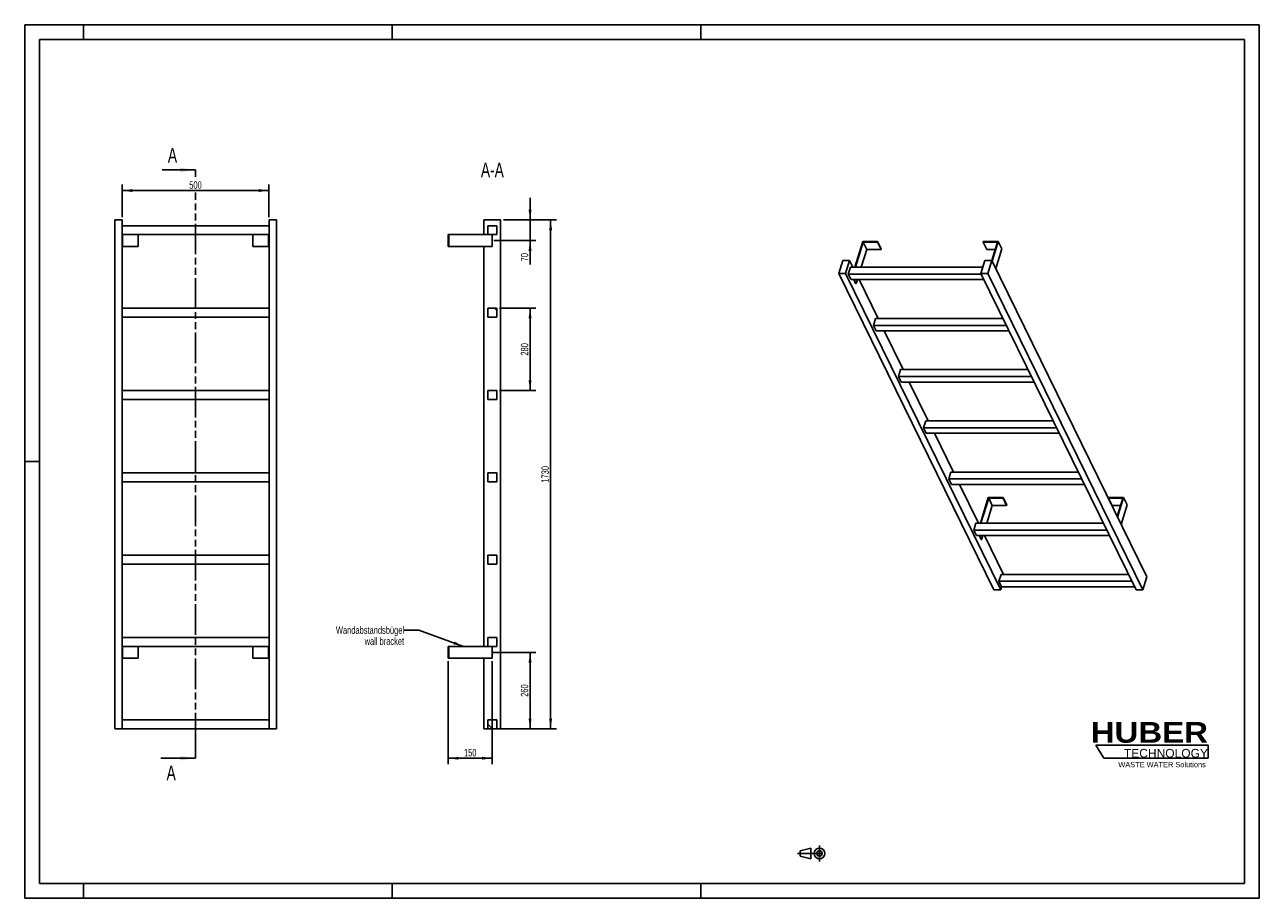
# Model space of a CAD drawing. Header units: millimetres. Extents: x 0 to 4200, y 0 to 2970.
import ezdxf

# ---------------------------------------------------------------- set-up
doc = ezdxf.new("R2010")
doc.units = ezdxf.units.MM
doc.header["$LTSCALE"] = 231
doc.linetypes.add('CENTER', pattern=[0.6, 0.375, -0.075, 0.075, -0.075])
doc.linetypes.add('PHANTOM', pattern=[0.8, 0.45, -0.05, 0.1, -0.05, 0.1, -0.05])
doc.layers.get('0').update_dxf_attribs({"linetype": 'CONTINUOUS'})
for name, color, linetype in [('050_DIMENSIONING', 7, 'CONTINUOUS'), ('053_NOTES', 7, 'CONTINUOUS'), ('HATCHING_BL0', 7, 'CONTINUOUS'), ('HUBER_Logo_BL1', 7, 'CONTINUOUS')]:
    doc.layers.add(name, color=color, linetype=linetype)
doc.styles.get("Standard").update_dxf_attribs({"font": 'txt', "width": 0.7})
doc.styles.add('TEXTSTYLE_2', font='ariblk.ttf')
doc.styles.add('TEXTSTYLE_3', font='arial.ttf')
doc.dimstyles.new('DIMSTYLE_1', dxfattribs={"dimtxt": 25, "dimasz": 35, "dimexe": 2, "dimexo": 1, "dimtad": 1, "dimdec": 1, "dimtxsty": 'STANDARD', "dimblk": '_FILLED', "dimblk1": '_FILLED', "dimblk2": '_FILLED', "dimcen": 0.09, "dimazin": 2, "dimtp": 0.8, "dimtm": 0.8, "dimtfac": 1, "dimtdec": 1, "dimtofl": 0, "dimtmove": 0, "dimatfit": 3, "dimldrblk": '_FILLED', "dimfxl": 1, "dimtolj": 1, "dimarcsym": 0})
doc.dimstyles.new('DIMSTYLE_2', dxfattribs={"dimtxt": 25, "dimasz": 35, "dimexe": 2, "dimexo": 1, "dimtad": 1, "dimdec": 1, "dimtxsty": 'STANDARD', "dimblk": '_FILLED', "dimblk1": '_FILLED', "dimblk2": '_FILLED', "dimcen": 0.09, "dimazin": 2, "dimtp": 0.5, "dimtm": 0.5, "dimtfac": 1, "dimtdec": 1, "dimtofl": 0, "dimtmove": 0, "dimatfit": 3, "dimldrblk": '_FILLED', "dimfxl": 1, "dimtolj": 1, "dimarcsym": 0})
doc.dimstyles.new('DIMSTYLE_3', dxfattribs={"dimtxt": 25, "dimasz": 35, "dimexe": 2, "dimexo": 1, "dimtad": 1, "dimdec": 1, "dimtxsty": 'STANDARD', "dimblk": '_FILLED', "dimblk1": '_FILLED', "dimblk2": '_FILLED', "dimcen": 0.09, "dimazin": 2, "dimtp": 0.3, "dimtm": 0.3, "dimtfac": 1, "dimtdec": 1, "dimtofl": 0, "dimtmove": 0, "dimatfit": 3, "dimldrblk": '_FILLED', "dimfxl": 1, "dimtolj": 1, "dimarcsym": 0})
doc.dimstyles.new('DIMSTYLE_4', dxfattribs={"dimtxt": 25, "dimasz": 35, "dimexe": 2, "dimexo": 1, "dimtad": 1, "dimtxsty": 'STANDARD', "dimblk": '_FILLED', "dimblk1": '_FILLED', "dimblk2": '_FILLED', "dimcen": 0.09, "dimazin": 2, "dimtp": 0.5, "dimtm": 0.5, "dimtfac": 1, "dimtofl": 0, "dimtmove": 0, "dimatfit": 3, "dimldrblk": '_FILLED', "dimfxl": 1, "dimtolj": 1, "dimarcsym": 0})
doc.dimstyles.new('DIMSTYLE_5', dxfattribs={"dimtxt": 25, "dimasz": 35, "dimexe": 2, "dimexo": 1, "dimtad": 1, "dimtxsty": 'STANDARD', "dimblk": '_FILLED', "dimblk1": '_FILLED', "dimblk2": '_FILLED', "dimcen": 0.09, "dimazin": 2, "dimtp": 1.2, "dimtm": 1.2, "dimtfac": 1, "dimtofl": 0, "dimtmove": 0, "dimatfit": 3, "dimldrblk": '_FILLED', "dimfxl": 1, "dimtolj": 1, "dimarcsym": 0})
doc.dimstyles.get("Standard").update_dxf_attribs({"dimtxt": 25, "dimasz": 35, "dimexe": 2, "dimexo": 1, "dimtad": 1, "dimtxsty": 'STANDARD', "dimblk": '_FILLED', "dimblk1": '_FILLED', "dimblk2": '_FILLED', "dimcen": 0.09, "dimazin": 2, "dimtol": 1, "dimtp": 0.01, "dimtm": 0.01, "dimtfac": 1, "dimtofl": 0, "dimtmove": 0, "dimatfit": 3, "dimldrblk": '_FILLED', "dimfxl": 1, "dimtolj": 1, "dimarcsym": 0})

# ---------------------------------------------------------------- blocks, each defined once
blk = doc.blocks.new('HUBER_LOGO_BL1', base_point=(3837.5, 503.7))
at = {"layer": 'HUBER_Logo_BL1', "color": 5, "linetype": 'CONTINUOUS'}
for p, q in [((4026.4, 521), (3643.9, 521)), ((3643.9, 521), (3670.9, 476)), ((4026.4, 521), (4026.4, 476)), ((3670.9, 476), (4026.4, 476))]:
    blk.add_line(p, q, dxfattribs=at)
at = {"layer": 'HUBER_Logo_BL1', "color": 2, "linetype": 'CONTINUOUS', "attachment_point": 3, "line_spacing_factor": 0.78}
for s, insert, char_height, width, style in [('HUBER\\P\\fArial;\\H29.25;TECHNOLOGY ', (4025.4, 599.1), 70.2, 387.672, 'TEXTSTYLE_2'), ('WASTE WATER Solutions', (4018, 463.6), 18, 297.033, 'TEXTSTYLE_3')]:
    blk.add_mtext(s, dxfattribs=dict(at, insert=insert, char_height=char_height, width=width, style=style))
blk = doc.blocks.new('_FILLED')
at = {"color": 0, "linetype": 'BYBLOCK'}
blk.add_solid([(0, 0), (-1, 0.143), (-1, -0.143)], dxfattribs=at)
blk = doc.blocks.new('*D0')
at = {"layer": '050_DIMENSIONING', "color": 2, "linetype": 'CONTINUOUS'}
for p, q in [((331.1, 2316.2), (331.1, 2426.2)), ((331.1, 2406.2), (581.1, 2406.2)), ((831.1, 2406.2), (581.1, 2406.2)), ((831.1, 2316.2), (831.1, 2426.2))]:
    blk.add_line(p, q, dxfattribs=at)
at = {"layer": '050_DIMENSIONING', "color": 2, "linetype": 'CONTINUOUS', "xscale": 35, "yscale": 35, "zscale": 35, "rotation": 180}
blk.add_blockref('_FILLED', (331.1, 2406.2), dxfattribs=at)
at = {"layer": '050_DIMENSIONING', "color": 2, "linetype": 'CONTINUOUS', "xscale": 35, "yscale": 35, "zscale": 35}
blk.add_blockref('_FILLED', (831.1, 2406.2), dxfattribs=at)
at = {"layer": '050_DIMENSIONING', "color": 2, "linetype": 'CONTINUOUS', "insert": (581.1, 2437.5), "char_height": 25, "width": 85.714, "attachment_point": 2, "line_spacing_factor": 0.9}
blk.add_mtext('500', dxfattribs=at)
blk = doc.blocks.new('*D1')
at = {"layer": '050_DIMENSIONING', "color": 2, "linetype": 'CONTINUOUS'}
for p, q in [((1590.4, 836.2), (1739.2, 836.2)), ((1719.2, 836.2), (1719.2, 706.2)), ((1719.2, 576.2), (1719.2, 706.2)), ((1629.2, 576.2), (1739.2, 576.2))]:
    blk.add_line(p, q, dxfattribs=at)
at = {"layer": '050_DIMENSIONING', "color": 2, "linetype": 'CONTINUOUS', "xscale": 35, "yscale": 35, "zscale": 35}
for p, rotation in [((1719.2, 836.2), 90), ((1719.2, 576.2), 270)]:
    blk.add_blockref('_FILLED', p, dxfattribs=dict(at, rotation=rotation))
at = {"layer": '050_DIMENSIONING', "color": 2, "linetype": 'CONTINUOUS', "insert": (1687.9, 706.2), "char_height": 25, "width": 88.393, "attachment_point": 2, "rotation": 90, "line_spacing_factor": 0.9}
blk.add_mtext('260', dxfattribs=at)
blk = doc.blocks.new('*D2')
at = {"layer": '050_DIMENSIONING', "color": 2, "linetype": 'CONTINUOUS'}
for p, q in [((1719.2, 2306.2), (1719.2, 2381.2)), ((1719.2, 2381.2), (1719.2, 2271.2)), ((1629.2, 2306.2), (1739.2, 2306.2)), ((1719.2, 2154.4), (1719.2, 2271.2)), ((1595.8, 2236.2), (1739.2, 2236.2)), ((1719.2, 2236.2), (1719.2, 2154.4))]:
    blk.add_line(p, q, dxfattribs=at)
at = {"layer": '050_DIMENSIONING', "color": 2, "linetype": 'CONTINUOUS', "xscale": 35, "yscale": 35, "zscale": 35}
for p, rotation in [((1719.2, 2306.2), 270), ((1719.2, 2236.2), 90)]:
    blk.add_blockref('_FILLED', p, dxfattribs=dict(at, rotation=rotation))
at = {"layer": '050_DIMENSIONING', "color": 2, "linetype": 'CONTINUOUS', "insert": (1687.9, 2193.7), "char_height": 25, "width": 58.929, "attachment_point": 3, "rotation": 90, "line_spacing_factor": 0.9}
blk.add_mtext('70', dxfattribs=at)
blk = doc.blocks.new('*D3')
at = {"layer": '050_DIMENSIONING', "color": 2, "linetype": 'CONTINUOUS'}
for p, q in [((1440.7, 806.2), (1440.7, 456.2)), ((1590.7, 806.2), (1590.7, 456.2)), ((1440.7, 476.2), (1515.7, 476.2)), ((1590.7, 476.2), (1515.7, 476.2))]:
    blk.add_line(p, q, dxfattribs=at)
at = {"layer": '050_DIMENSIONING', "color": 2, "linetype": 'CONTINUOUS', "xscale": 35, "yscale": 35, "zscale": 35, "rotation": 180}
blk.add_blockref('_FILLED', (1440.7, 476.2), dxfattribs=at)
at = {"layer": '050_DIMENSIONING', "color": 2, "linetype": 'CONTINUOUS', "xscale": 35, "yscale": 35, "zscale": 35}
blk.add_blockref('_FILLED', (1590.7, 476.2), dxfattribs=at)
at = {"layer": '050_DIMENSIONING', "color": 2, "linetype": 'CONTINUOUS', "insert": (1515.7, 507.5), "char_height": 25, "width": 77.679, "attachment_point": 2, "line_spacing_factor": 0.9}
blk.add_mtext('150', dxfattribs=at)
blk = doc.blocks.new('*D4')
at = {"layer": '050_DIMENSIONING', "color": 2, "linetype": 'CONTINUOUS'}
for p, q in [((1629.2, 2306.2), (1809.2, 2306.2)), ((1789.2, 2306.2), (1789.2, 1441.2)), ((1789.2, 576.2), (1789.2, 1441.2)), ((1615.7, 576.2), (1809.2, 576.2))]:
    blk.add_line(p, q, dxfattribs=at)
at = {"layer": '050_DIMENSIONING', "color": 2, "linetype": 'CONTINUOUS', "xscale": 35, "yscale": 35, "zscale": 35}
for p, rotation in [((1789.2, 2306.2), 90), ((1789.2, 576.2), 270)]:
    blk.add_blockref('_FILLED', p, dxfattribs=dict(at, rotation=rotation))
at = {"layer": '050_DIMENSIONING', "color": 2, "linetype": 'CONTINUOUS', "insert": (1757.9, 1441.2), "char_height": 25, "width": 107.143, "attachment_point": 2, "rotation": 90, "line_spacing_factor": 0.9}
blk.add_mtext('1730', dxfattribs=at)
blk = doc.blocks.new('*D5')
at = {"layer": '050_DIMENSIONING', "color": 2, "linetype": 'CONTINUOUS'}
for p, q in [((1615.7, 2006.2), (1739.2, 2006.2)), ((1719.2, 2006.2), (1719.2, 1866.2)), ((1719.2, 1726.2), (1719.2, 1866.2)), ((1615.7, 1726.2), (1739.2, 1726.2))]:
    blk.add_line(p, q, dxfattribs=at)
at = {"layer": '050_DIMENSIONING', "color": 2, "linetype": 'CONTINUOUS', "xscale": 35, "yscale": 35, "zscale": 35}
for p, rotation in [((1719.2, 2006.2), 90), ((1719.2, 1726.2), 270)]:
    blk.add_blockref('_FILLED', p, dxfattribs=dict(at, rotation=rotation))
at = {"layer": '050_DIMENSIONING', "color": 2, "linetype": 'CONTINUOUS', "insert": (1687.9, 1866.2), "char_height": 25, "width": 88.393, "attachment_point": 2, "rotation": 90, "line_spacing_factor": 0.9}
blk.add_mtext('280', dxfattribs=at)
blk = doc.blocks.new('PROJEKTIONSMETHODE_1_BL2', base_point=(2680, 152.5))
at = {"color": 2, "linetype": 'CONTINUOUS'}
for p, q in [((2637.8, 161.7), (2674.5, 170.8)), ((2674.5, 134.2), (2674.5, 170.8)), ((2637.8, 143.3), (2637.8, 161.7)), ((2637.8, 143.3), (2674.5, 134.2))]:
    blk.add_line(p, q, dxfattribs=at)
at = {"color": 2, "linetype": 'CENTER'}
for p, q in [((2703.8, 180), (2703.8, 125)), ((2628.7, 152.5), (2731.3, 152.5))]:
    blk.add_line(p, q, dxfattribs=at)
at = {"color": 2, "linetype": 'CONTINUOUS'}
for radius in [18.3, 9.17]:
    blk.add_circle((2703.8, 152.5), radius, dxfattribs=at)
blk = doc.blocks.new('XSEC_FILLED')
at = {"color": 0, "linetype": 'BYBLOCK'}
blk.add_solid([(0, 0), (-1, 0.143), (-1, -0.143)], dxfattribs=at)
blk = doc.blocks.new('HATCHING_BL0', base_point=(522.2, 1476.2))
at = {"layer": 'HATCHING_BL0', "color": 7, "linetype": 'PHANTOM'}
for p, q in [((581.1, 2453), (581.1, 2476.2)), ((581.1, 526.2), (581.1, 2399.2)), ((581.1, 476.2), (581.1, 526.2))]:
    blk.add_line(p, q, dxfattribs=at)
at = {"layer": 'HATCHING_BL0', "color": 7, "linetype": 'CONTINUOUS', "char_height": 50, "width": 64.286, "attachment_point": 1, "line_spacing_factor": 0.9}
for insert in [(487.2, 2551.2), (482.8, 451.2)]:
    blk.add_mtext('A', dxfattribs=dict(at, insert=insert))
at = {"layer": 'HATCHING_BL0', "color": 7, "linetype": 'CONTINUOUS'}
for points in [[(581.1, 2476.2), (467.6, 2476.2)], [(581.1, 476.2), (463.2, 476.2)]]:
    blk.add_leader(points, dimstyle='STANDARD', override={"dimasz": 52.5, "dimtad": 0, "dimldrblk": 'XSEC_FILLED'}, dxfattribs=at)

msp = doc.modelspace()

# ---------------------------------------------------------------- hatches: boundary and pattern name
at = {"linetype": 'CONTINUOUS'}
h = msp.add_hatch(dxfattribs=at)
h.set_pattern_fill('ANSI31', color=2, angle=90, style=0, pattern_type=2)
h.set_pattern_definition([(135, (1590.67, 576.2), (-239.54, -239.54), [])])
edge = h.paths.add_edge_path()
edge.add_line((1605.672, 576.209), (1575.672, 576.209))
edge.add_line((1575.672, 576.209), (1575.672, 606.209))
edge.add_line((1575.672, 606.209), (1605.672, 606.209))
edge.add_line((1605.672, 576.209), (1605.672, 606.209))
edge = h.paths.add_edge_path()
edge.add_line((1575.672, 856.209), (1575.672, 886.209))
edge.add_line((1575.672, 886.209), (1605.672, 886.209))
edge.add_line((1605.672, 856.209), (1605.672, 886.209))
edge.add_line((1575.672, 856.209), (1605.672, 856.209))
edge = h.paths.add_edge_path()
edge.add_line((1575.672, 1136.209), (1575.672, 1166.209))
edge.add_line((1575.672, 1166.209), (1605.672, 1166.209))
edge.add_line((1605.672, 1136.209), (1605.672, 1166.209))
edge.add_line((1575.672, 1136.209), (1605.672, 1136.209))
edge = h.paths.add_edge_path()
edge.add_line((1575.672, 1416.209), (1575.672, 1446.209))
edge.add_line((1575.672, 1446.209), (1605.672, 1446.209))
edge.add_line((1605.672, 1416.209), (1605.672, 1446.209))
edge.add_line((1575.672, 1416.209), (1605.672, 1416.209))
edge = h.paths.add_edge_path()
edge.add_line((1575.672, 1696.209), (1575.672, 1726.209))
edge.add_line((1575.672, 1726.209), (1605.672, 1726.209))
edge.add_line((1605.672, 1696.209), (1605.672, 1726.209))
edge.add_line((1575.672, 1696.209), (1605.672, 1696.209))
edge = h.paths.add_edge_path()
edge.add_line((1575.672, 1976.209), (1575.672, 2006.209))
edge.add_line((1575.672, 2006.209), (1605.672, 2006.209))
edge.add_line((1605.672, 1976.209), (1605.672, 2006.209))
edge.add_line((1575.672, 1976.209), (1605.672, 1976.209))
edge = h.paths.add_edge_path()
edge.add_line((1575.672, 2256.209), (1575.672, 2286.209))
edge.add_line((1575.672, 2286.209), (1605.672, 2286.209))
edge.add_line((1605.672, 2256.209), (1605.672, 2286.209))
edge.add_line((1575.672, 2256.209), (1605.672, 2256.209))

# ---------------------------------------------------------------- linework, layer by layer
at = {"color": 7, "linetype": 'CONTINUOUS'}
for p, q in [((0, 2970), (4200, 2970)), ((0, 0), (0, 2970)), ((4200, 0), (4200, 2970)), ((306.128, 2306.209), (331.128, 2306.209)), ((306.128, 576.209), (306.128, 2306.209)), ((331.128, 576.209), (331.128, 2306.209)), ((831.128, 2286.209), (331.128, 2286.209)), ((831.128, 2306.209), (856.128, 2306.209)), ((831.128, 576.209), (831.128, 2306.209)), ((856.128, 576.209), (856.128, 2306.209)), ((1562.172, 2306.209), (1619.172, 2306.209)), ((1562.172, 2256.209), (1562.172, 2306.209)), ((1575.672, 2286.209), (1605.672, 2286.209)), ((1575.672, 2256.209), (1575.672, 2286.209)), ((1605.672, 2256.209), (1605.672, 2286.209)), ((1619.172, 576.209), (1619.172, 2306.209)), ((331.128, 2256.209), (831.128, 2256.209)), ((333.128, 2256.209), (333.128, 2216.209)), ((386.128, 2256.209), (386.128, 2216.209)), ((776.128, 2256.209), (776.128, 2216.209)), ((829.128, 2256.209), (829.128, 2216.209)), ((1440.672, 2256.209), (1442.672, 2256.209)), ((1440.672, 2256.209), (1440.672, 2216.209)), ((1442.672, 2256.209), (1575.672, 2256.209)), ((1442.672, 2256.209), (1442.672, 2216.209)), ((1575.672, 2256.209), (1605.672, 2256.209)), ((1590.672, 2256.209), (1590.672, 2216.209)), ((2850.949, 2232.511), (2824.032, 2145.41)), ((2825.875, 2145.41), (2852.307, 2230.944)), ((2901.607, 2232.511), (2850.949, 2232.511)), ((2852.307, 2230.944), (2901.123, 2230.944)), ((2852.307, 2230.944), (2864.508, 2206.08)), ((2901.123, 2230.944), (2901.607, 2232.511)), ((2901.123, 2230.944), (2913.325, 2206.08)), ((2901.607, 2232.511), (2913.809, 2207.647)), ((3260.821, 2232.511), (3260.337, 2230.944)), ((3260.337, 2230.944), (3272.538, 2206.08)), ((3260.337, 2230.944), (3309.153, 2230.944)), ((3311.479, 2232.511), (3260.821, 2232.511)), ((3309.153, 2230.944), (3289.832, 2168.421)), ((3290.966, 2166.129), (3311.479, 2232.511)), ((3311.479, 2232.511), (3323.681, 2207.647)), ((331.128, 2216.209), (333.128, 2216.209)), ((333.128, 2216.209), (386.128, 2216.209)), ((776.128, 2216.209), (829.128, 2216.209)), ((829.128, 2216.209), (831.128, 2216.209)), ((1440.672, 2216.209), (1442.672, 2216.209)), ((1590.672, 2216.209), (1442.672, 2216.209)), ((1562.172, 856.209), (1562.172, 2216.209)), ((2864.508, 2206.08), (2845.76, 2145.41)), ((2864.508, 2206.08), (2913.325, 2206.08)), ((2913.325, 2206.08), (2913.809, 2207.647)), ((3272.538, 2206.08), (3301.469, 2206.08)), ((3303.167, 2141.264), (3323.681, 2207.647)), ((2783.259, 2168.417), (2769.461, 2123.768)), ((2806.286, 2168.417), (2783.259, 2168.417)), ((2792.488, 2123.768), (2806.286, 2168.417)), ((2809.118, 2145.41), (2801.856, 2121.91)), ((2817.576, 2145.41), (2806.286, 2168.417)), ((3259.706, 2145.41), (2809.118, 2145.41)), ((3266.816, 2168.417), (3253.018, 2123.768)), ((3289.843, 2168.417), (3266.816, 2168.417)), ((3276.045, 2123.768), (3289.843, 2168.417)), ((3817.565, 1093.032), (3289.843, 2168.417)), ((3297.184, 1048.382), (2769.461, 2123.768)), ((2769.461, 2123.768), (2792.488, 2123.768)), ((3320.21, 1048.382), (2792.488, 2123.768)), ((2811.008, 2103.262), (2801.856, 2121.91)), ((3253.93, 2121.91), (2801.856, 2121.91)), ((2811.008, 2103.262), (3263.081, 2103.262)), ((2826.84, 2090.148), (2820.405, 2103.262)), ((2822.247, 2103.262), (2828.683, 2090.148)), ((2832.735, 2103.262), (2828.683, 2090.148)), ((2902.987, 1971.359), (2838.259, 2103.262)), ((3780.741, 1048.382), (3253.018, 2123.768)), ((3253.018, 2123.768), (3276.045, 2123.768)), ((3803.767, 1048.382), (3276.045, 2123.768)), ((2826.84, 2090.148), (2828.683, 2090.148)), ((831.128, 2006.209), (331.128, 2006.209)), ((331.128, 1976.209), (831.128, 1976.209)), ((1575.672, 2006.209), (1605.672, 2006.209)), ((1575.672, 1976.209), (1575.672, 2006.209)), ((1575.672, 1976.209), (1605.672, 1976.209)), ((1605.672, 1976.209), (1605.672, 2006.209)), ((2894.53, 1971.359), (2887.268, 1947.86)), ((2896.419, 1929.211), (2887.268, 1947.86)), ((3339.341, 1947.86), (2887.268, 1947.86)), ((3327.809, 1971.359), (2894.53, 1971.359)), ((2896.419, 1929.211), (3348.493, 1929.211)), ((2988.399, 1797.309), (2923.671, 1929.211)), ((2979.942, 1797.309), (2972.68, 1773.809)), ((3424.753, 1773.809), (2972.68, 1773.809)), ((2981.831, 1755.16), (2972.68, 1773.809)), ((3413.221, 1797.309), (2979.942, 1797.309)), ((831.128, 1726.209), (331.128, 1726.209)), ((1575.672, 1726.209), (1605.672, 1726.209)), ((1575.672, 1696.209), (1575.672, 1726.209)), ((1605.672, 1696.209), (1605.672, 1726.209)), ((2981.831, 1755.16), (3433.904, 1755.16)), ((3073.811, 1623.258), (3009.082, 1755.16)), ((331.128, 1696.209), (831.128, 1696.209)), ((1575.672, 1696.209), (1605.672, 1696.209)), ((3065.354, 1623.258), (3058.092, 1599.758)), ((3067.243, 1581.11), (3058.092, 1599.758)), ((3510.165, 1599.758), (3058.092, 1599.758)), ((3498.633, 1623.258), (3065.354, 1623.258)), ((3067.243, 1581.11), (3519.316, 1581.11)), ((3159.223, 1449.207), (3094.494, 1581.11)), ((831.128, 1446.209), (331.128, 1446.209)), ((1575.672, 1446.209), (1605.672, 1446.209)), ((1575.672, 1416.209), (1575.672, 1446.209)), ((1605.672, 1416.209), (1605.672, 1446.209)), ((3150.765, 1449.207), (3143.503, 1425.707)), ((3584.045, 1449.207), (3150.765, 1449.207)), ((331.128, 1416.209), (831.128, 1416.209)), ((1575.672, 1416.209), (1605.672, 1416.209)), ((3595.577, 1425.707), (3143.503, 1425.707)), ((3152.655, 1407.059), (3143.503, 1425.707)), ((3152.655, 1407.059), (3604.728, 1407.059)), ((3244.634, 1275.156), (3179.906, 1407.059)), ((3278.007, 1362.257), (3251.091, 1275.156)), ((3252.933, 1275.156), (3279.365, 1360.69)), ((3328.666, 1362.257), (3278.007, 1362.257)), ((3291.567, 1335.826), (3279.365, 1360.69)), ((3279.365, 1360.69), (3328.181, 1360.69)), ((3328.181, 1360.69), (3328.666, 1362.257)), ((3340.383, 1335.826), (3328.181, 1360.69)), ((3340.867, 1337.393), (3328.666, 1362.257)), ((3687.879, 1362.257), (3687.395, 1360.69)), ((3699.597, 1335.826), (3687.395, 1360.69)), ((3687.395, 1360.69), (3736.212, 1360.69)), ((3738.538, 1362.257), (3687.879, 1362.257)), ((3736.212, 1360.69), (3716.894, 1298.178)), ((3718.024, 1295.875), (3738.538, 1362.257)), ((3750.739, 1337.393), (3738.538, 1362.257)), ((3291.567, 1335.826), (3272.819, 1275.156)), ((3340.383, 1335.826), (3291.567, 1335.826)), ((3340.867, 1337.393), (3340.383, 1335.826)), ((3728.528, 1335.826), (3699.597, 1335.826)), ((3750.739, 1337.393), (3730.226, 1271.011)), ((3236.177, 1275.156), (3228.915, 1251.656)), ((3669.456, 1275.156), (3236.177, 1275.156)), ((3680.988, 1251.656), (3228.915, 1251.656)), ((3238.066, 1233.008), (3228.915, 1251.656)), ((3238.066, 1233.008), (3690.14, 1233.008)), ((3253.899, 1219.894), (3247.463, 1233.008)), ((3255.741, 1219.894), (3249.305, 1233.008)), ((3255.741, 1219.894), (3253.899, 1219.894)), ((3259.794, 1233.008), (3255.741, 1219.894)), ((3330.046, 1101.105), (3265.318, 1233.008)), ((831.128, 1166.209), (331.128, 1166.209)), ((331.128, 1136.209), (831.128, 1136.209)), ((1575.672, 1166.209), (1605.672, 1166.209)), ((1575.672, 1136.209), (1575.672, 1166.209)), ((1575.672, 1136.209), (1605.672, 1136.209)), ((1605.672, 1136.209), (1605.672, 1166.209)), ((3321.589, 1101.105), (3314.327, 1077.606)), ((3754.868, 1101.105), (3321.589, 1101.105)), ((3803.767, 1048.382), (3817.565, 1093.032)), ((3323.478, 1058.957), (3314.327, 1077.606)), ((3766.4, 1077.606), (3314.327, 1077.606)), ((3320.21, 1048.382), (3323.478, 1058.957)), ((3323.478, 1058.957), (3775.551, 1058.957)), ((3297.184, 1048.382), (3320.21, 1048.382)), ((3780.741, 1048.382), (3803.767, 1048.382)), ((831.128, 886.209), (331.128, 886.209)), ((1575.672, 886.209), (1605.672, 886.209)), ((1575.672, 856.209), (1575.672, 886.209)), ((1605.672, 856.209), (1605.672, 886.209)), ((331.128, 856.209), (831.128, 856.209)), ((333.128, 816.209), (333.128, 856.209)), ((386.128, 816.209), (386.128, 856.209)), ((776.128, 816.209), (776.128, 856.209)), ((829.128, 816.209), (829.128, 856.209)), ((1440.672, 856.209), (1442.672, 856.209)), ((1440.672, 816.209), (1440.672, 856.209)), ((1442.672, 856.209), (1575.672, 856.209)), ((1442.672, 816.209), (1442.672, 856.209)), ((1575.672, 856.209), (1605.672, 856.209)), ((1590.672, 816.209), (1590.672, 856.209)), ((333.128, 816.209), (331.128, 816.209)), ((386.128, 816.209), (333.128, 816.209)), ((829.128, 816.209), (776.128, 816.209)), ((831.128, 816.209), (829.128, 816.209)), ((1442.672, 816.209), (1440.672, 816.209)), ((1590.672, 816.209), (1442.672, 816.209)), ((1562.172, 576.209), (1562.172, 816.209)), ((831.128, 606.209), (331.128, 606.209)), ((1575.672, 606.209), (1605.672, 606.209)), ((1575.672, 576.209), (1575.672, 606.209)), ((1605.672, 576.209), (1605.672, 606.209)), ((306.128, 576.209), (331.128, 576.209)), ((331.128, 576.209), (831.128, 576.209)), ((831.128, 576.209), (856.128, 576.209)), ((1562.172, 576.209), (1575.672, 576.209)), ((1605.672, 576.209), (1575.672, 576.209)), ((1605.672, 576.209), (1619.172, 576.209)), ((0, 0), (4200, 0))]:
    msp.add_line(p, q, dxfattribs=at)
at = {"color": 3, "linetype": 'CONTINUOUS'}
for p, q in [((0, 2970), (0, 0)), ((4200, 2970), (0, 2970)), ((200, 2970), (200, 2920)), ((1250, 2970), (1250, 2920)), ((2300, 2970), (2300, 2920)), ((4200, 2970), (4200, 0)), ((0, 1485), (50, 1485)), ((200, 0), (200, 50)), ((1250, 0), (1250, 50)), ((2300, 0), (2300, 50)), ((4200, 0), (0, 0))]:
    msp.add_line(p, q, dxfattribs=at)
at = {"color": 5, "linetype": 'CONTINUOUS'}
for p, q in [((50, 2920), (50, 50)), ((4150, 2920), (50, 2920)), ((4150, 50), (4150, 2920)), ((50, 50), (4150, 50))]:
    msp.add_line(p, q, dxfattribs=at)

# ---------------------------------------------------------------- block references
at = {"color": 2, "linetype": 'CONTINUOUS'}
msp.add_blockref('PROJEKTIONSMETHODE_1_BL2', (2680, 152.5), dxfattribs=at)
at = {"layer": 'HATCHING_BL0'}
msp.add_blockref('HATCHING_BL0', (522.165, 1476.209), dxfattribs=at)
at = {"layer": 'HUBER_Logo_BL1'}
msp.add_blockref('HUBER_LOGO_BL1', (3837.497, 503.742), dxfattribs=at)

# ---------------------------------------------------------------- texts
at = {"layer": '053_NOTES', "color": 2, "linetype": 'CONTINUOUS', "attachment_point": 3, "line_spacing_factor": 0.9}
for s, insert, char_height, width in [('A-A', (1629.988, 2501.209), 50, 182.14286), ('Wandabstandsbügel\\Pwall bracket', (1290.672, 924.136), 25, 472.67857)]:
    msp.add_mtext(s, dxfattribs=dict(at, insert=insert, char_height=char_height, width=width))

# ---------------------------------------------------------------- dimensions: what is measured, and where the dimension line sits
at = {"layer": '050_DIMENSIONING', "color": 2, "linetype": 'CONTINUOUS'}
for base, p1, p2, dimstyle, picture, middle in [((831.128, 2406.209), (331.128, 2315.209), (831.128, 2315.209), 'DIMSTYLE_1', '*D0', (577.556, 2406.209)), ((1590.672, 476.209), (1440.672, 807.209), (1590.672, 807.209), 'DIMSTYLE_4', '*D3', (1512.101, 476.209))]:
    dim = msp.add_linear_dim(base=base, p1=p1, p2=p2, dimstyle=dimstyle, dxfattribs=at)
    dim.commit()
    dim.dimension.update_dxf_attribs({"geometry": picture, "text_midpoint": middle, "dimtype": 160})
for base, p1, p2, angle, dimstyle, picture, middle in [((1719.172, 2236.209), (1628.172, 2306.209), (1594.816, 2236.209), 270, 'DIMSTYLE_3', '*D2', (1719.172, 2170.513)), ((1789.172, 2306.209), (1614.672, 576.209), (1628.172, 2306.209), 90, 'DIMSTYLE_5', '*D4', (1789.172, 1437.637)), ((1719.172, 1726.209), (1614.672, 2006.209), (1614.672, 1726.209), 270, 'DIMSTYLE_4', '*D5', (1719.172, 1862.637)), ((1719.172, 836.209), (1628.172, 576.209), (1589.41, 836.209), 90, 'DIMSTYLE_2', '*D1', (1719.172, 702.637))]:
    dim = msp.add_linear_dim(base=base, p1=p1, p2=p2, angle=angle, dimstyle=dimstyle, dxfattribs=at)
    dim.commit()
    dim.dimension.update_dxf_attribs({"geometry": picture, "text_midpoint": middle, "dimtype": 160})

# ---------------------------------------------------------------- leaders
at = {"layer": '053_NOTES', "color": 2, "linetype": 'CONTINUOUS'}
msp.add_leader([(1493.239, 856.209), (1340.672, 911.636), (1290.672, 911.636)], dimstyle='STANDARD', override={"dimtad": 0}, dxfattribs=at)

doc.saveas('drawing.dxf')
